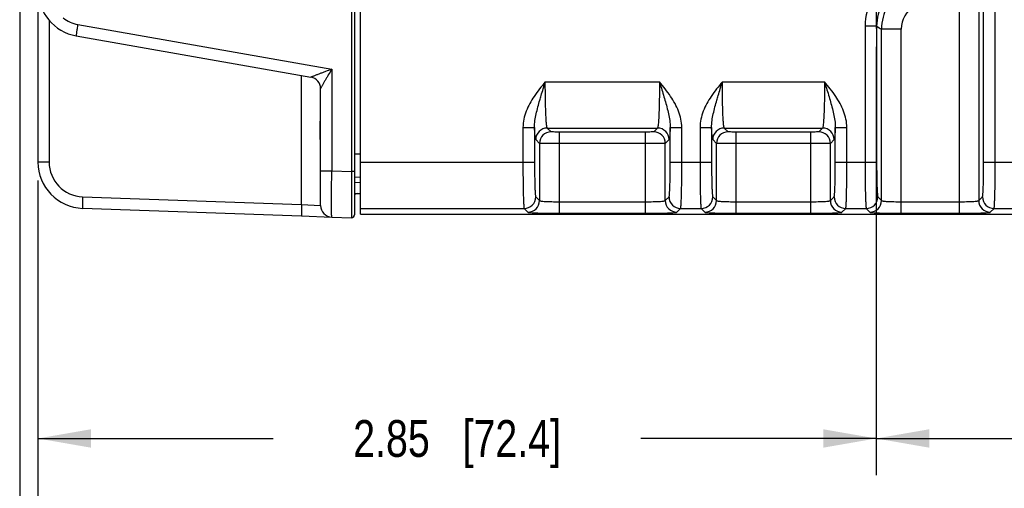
# Model space of a CAD drawing. Header units: inches. Extents: x 0 to 34, y 0 to 22.
# Tile 68 of 133: x 11.4 to 14.7, y 2.3 to 3.9. Entities that reach past the tile are written whole.
import ezdxf

# ---------------------------------------------------------------- set-up
doc = ezdxf.new("R2010")
doc.units = ezdxf.units.IN
doc.header["$LTSCALE"] = 1.87
doc.header["$MEASUREMENT"] = 0
doc.linetypes.add('CENTER', pattern=[0.6, 0.375, -0.075, 0.075, -0.075])
doc.layers.get('0').update_dxf_attribs({"linetype": 'CONTINUOUS'})
doc.layers.add('02___PRT_ALL_AXES', color=7, linetype='CONTINUOUS')
doc.layers.add('DIMENSIONS', color=7, linetype='CONTINUOUS')
doc.styles.get("Standard").update_dxf_attribs({"font": 'txt', "width": 0.8})
doc.dimstyles.new('DIMSTYLE_1', dxfattribs={"dimtxt": 0.125, "dimasz": 0.18, "dimexe": 0.125, "dimexo": 0.0625, "dimgap": 0.0625, "dimtad": 0, "dimtih": 1, "dimtoh": 1, "dimzin": 4, "dimdsep": 46, "dimtxsty": 'STANDARD', "dimblk": '_FILLED', "dimblk1": '_FILLED', "dimblk2": '_FILLED', "dimcen": 0.09, "dimadec": 0, "dimazin": 0, "dimtp": 0.001, "dimtm": 0.001, "dimtfac": 1, "dimtofl": 0, "dimtmove": 0, "dimatfit": 3, "dimldrblk": '_FILLED', "dimfxl": 1, "dimtolj": 1, "dimtzin": 4, "dimarcsym": 0})
doc.dimstyles.new('DIMSTYLE_2', dxfattribs={"dimtxt": 0.125, "dimasz": 0.18, "dimexe": 0.125, "dimexo": 0.0625, "dimgap": 0.0625, "dimtad": 0, "dimtih": 1, "dimtoh": 1, "dimzin": 4, "dimdsep": 46, "dimtxsty": 'STANDARD', "dimblk": '_FILLED', "dimblk1": '_FILLED', "dimblk2": '_FILLED', "dimcen": 0.09, "dimadec": 0, "dimazin": 0, "dimtp": 0.01, "dimtm": 0.01, "dimtfac": 1, "dimtofl": 0, "dimtmove": 0, "dimatfit": 3, "dimldrblk": '_FILLED', "dimfxl": 1, "dimtolj": 1, "dimtzin": 4, "dimarcsym": 0})

# ---------------------------------------------------------------- blocks, each defined once
blk = doc.blocks.new('_FILLED')
at = {"color": 0, "linetype": 'BYBLOCK'}
blk.add_solid([(0, 0), (-1, 0.174), (-1, -0.174)], dxfattribs=at)
blk = doc.blocks.new('*D10')
at = {"layer": 'DIMENSIONS', "color": 6, "linetype": 'CONTINUOUS'}
for p, q in [((14.308, 3.7623), (14.308, 2.3057)), ((11.4587, 3.3083), (11.4587, 2.3057)), ((11.4587, 2.4307), (12.2584, 2.4307)), ((14.308, 2.4307), (13.5084, 2.4307))]:
    blk.add_line(p, q, dxfattribs=at)
at = {"layer": 'DIMENSIONS', "color": 6, "linetype": 'CONTINUOUS', "xscale": 0.18, "yscale": 0.18, "zscale": 0.18, "rotation": 180}
blk.add_blockref('_FILLED', (11.4587, 2.4307), dxfattribs=at)
at = {"layer": 'DIMENSIONS', "color": 6, "linetype": 'CONTINUOUS', "xscale": 0.18, "yscale": 0.18, "zscale": 0.18}
blk.add_blockref('_FILLED', (14.308, 2.4307), dxfattribs=at)
at = {"layer": 'DIMENSIONS', "color": 6, "linetype": 'CONTINUOUS', "insert": (12.8834, 2.4932), "char_height": 0.125, "width": 1.125, "attachment_point": 2, "line_spacing_factor": 0.9}
blk.add_mtext('2.85{\\Ftxt.shx;\\W1.000000;\\H0.125000; }[72.4]', dxfattribs=at)
blk = doc.blocks.new('*D11')
at = {"layer": 'DIMENSIONS', "color": 6, "linetype": 'CONTINUOUS'}
for p, q in [((14.308, 3.7623), (14.308, 2.3057)), ((19.0324, 3.7623), (19.0324, 2.3057)), ((14.308, 2.4307), (16.0952, 2.4307)), ((19.0324, 2.4307), (17.2452, 2.4307))]:
    blk.add_line(p, q, dxfattribs=at)
at = {"layer": 'DIMENSIONS', "color": 6, "linetype": 'CONTINUOUS', "xscale": 0.18, "yscale": 0.18, "zscale": 0.18, "rotation": 180}
blk.add_blockref('_FILLED', (14.308, 2.4307), dxfattribs=at)
at = {"layer": 'DIMENSIONS', "color": 6, "linetype": 'CONTINUOUS', "xscale": 0.18, "yscale": 0.18, "zscale": 0.18}
blk.add_blockref('_FILLED', (19.0324, 2.4307), dxfattribs=at)
at = {"layer": 'DIMENSIONS', "color": 6, "linetype": 'CONTINUOUS', "insert": (16.6702, 2.4932), "char_height": 0.125, "width": 1.025, "attachment_point": 2, "line_spacing_factor": 0.9}
blk.add_mtext('4.72{\\Ftxt.shx;\\W1.000000;\\H0.125000; }[120]', dxfattribs=at)
blk = doc.blocks.new('*D13')
at = {"layer": 'DIMENSIONS', "color": 2, "linetype": 'CONTINUOUS'}
for p, q in [((11.4587, 3.3083), (11.4587, 1.5557)), ((24.3428, 3.2182), (24.3428, 1.5557)), ((11.4587, 1.6807), (17.1758, 1.6807)), ((24.3428, 1.6807), (18.6258, 1.6807))]:
    blk.add_line(p, q, dxfattribs=at)
at = {"layer": 'DIMENSIONS', "color": 2, "linetype": 'CONTINUOUS', "xscale": 0.18, "yscale": 0.18, "zscale": 0.18, "rotation": 180}
blk.add_blockref('_FILLED', (11.4587, 1.6807), dxfattribs=at)
at = {"layer": 'DIMENSIONS', "color": 2, "linetype": 'CONTINUOUS', "xscale": 0.18, "yscale": 0.18, "zscale": 0.18}
blk.add_blockref('_FILLED', (24.3428, 1.6807), dxfattribs=at)
at = {"layer": 'DIMENSIONS', "color": 2, "linetype": 'CONTINUOUS', "insert": (17.9008, 1.7432), "char_height": 0.125, "width": 1.325, "attachment_point": 2, "line_spacing_factor": 0.9}
blk.add_mtext('12.88{\\Ftxt.shx;\\W1.000000;\\H0.125000; }[327.3]', dxfattribs=at)
blk = doc.blocks.new('*D14')
at = {"layer": 'DIMENSIONS', "color": 2, "linetype": 'CONTINUOUS'}
for p, q in [((11.3967, 4.6922), (11.3967, 0.8057)), ((24.3428, 3.2182), (24.3428, 0.8057)), ((11.3967, 0.9307), (17.1448, 0.9307)), ((24.3428, 0.9307), (18.5948, 0.9307))]:
    blk.add_line(p, q, dxfattribs=at)
at = {"layer": 'DIMENSIONS', "color": 2, "linetype": 'CONTINUOUS', "xscale": 0.18, "yscale": 0.18, "zscale": 0.18, "rotation": 180}
blk.add_blockref('_FILLED', (11.3967, 0.9307), dxfattribs=at)
at = {"layer": 'DIMENSIONS', "color": 2, "linetype": 'CONTINUOUS', "xscale": 0.18, "yscale": 0.18, "zscale": 0.18}
blk.add_blockref('_FILLED', (24.3428, 0.9307), dxfattribs=at)
at = {"layer": 'DIMENSIONS', "color": 2, "linetype": 'CONTINUOUS', "insert": (17.8698, 0.9932), "char_height": 0.125, "width": 1.325, "attachment_point": 2, "line_spacing_factor": 0.9}
blk.add_mtext('12.95{\\Ftxt.shx;\\W1.000000;\\H0.125000; }[328.8]', dxfattribs=at)
blk = doc.blocks.new('*D23')
at = {"layer": 'DIMENSIONS', "color": 2, "linetype": 'CONTINUOUS'}
for p, q in [((14.308, 3.7623), (14.308, 2.3057)), ((19.0324, 3.7623), (19.0324, 2.3057)), ((14.308, 2.4307), (16.0952, 2.4307)), ((19.0324, 2.4307), (17.2452, 2.4307))]:
    blk.add_line(p, q, dxfattribs=at)
at = {"layer": 'DIMENSIONS', "color": 2, "linetype": 'CONTINUOUS', "xscale": 0.18, "yscale": 0.18, "zscale": 0.18, "rotation": 180}
blk.add_blockref('_FILLED', (14.308, 2.4307), dxfattribs=at)
at = {"layer": 'DIMENSIONS', "color": 2, "linetype": 'CONTINUOUS', "xscale": 0.18, "yscale": 0.18, "zscale": 0.18}
blk.add_blockref('_FILLED', (19.0324, 2.4307), dxfattribs=at)
at = {"layer": 'DIMENSIONS', "color": 2, "linetype": 'CONTINUOUS', "insert": (16.6702, 2.4932), "char_height": 0.125, "width": 1.025, "attachment_point": 2, "line_spacing_factor": 0.9}
blk.add_mtext('4.72{\\Ftxt.shx;\\W1.000000;\\H0.125000; }[120]', dxfattribs=at)
blk = doc.blocks.new('*D24')
at = {"layer": 'DIMENSIONS', "color": 2, "linetype": 'CONTINUOUS'}
for p, q in [((14.308, 3.7623), (14.308, 2.3057)), ((11.4587, 3.3083), (11.4587, 2.3057)), ((11.4587, 2.4307), (12.2584, 2.4307)), ((14.308, 2.4307), (13.5084, 2.4307))]:
    blk.add_line(p, q, dxfattribs=at)
at = {"layer": 'DIMENSIONS', "color": 2, "linetype": 'CONTINUOUS', "xscale": 0.18, "yscale": 0.18, "zscale": 0.18, "rotation": 180}
blk.add_blockref('_FILLED', (11.4587, 2.4307), dxfattribs=at)
at = {"layer": 'DIMENSIONS', "color": 2, "linetype": 'CONTINUOUS', "xscale": 0.18, "yscale": 0.18, "zscale": 0.18}
blk.add_blockref('_FILLED', (14.308, 2.4307), dxfattribs=at)
at = {"layer": 'DIMENSIONS', "color": 2, "linetype": 'CONTINUOUS', "insert": (12.8834, 2.4932), "char_height": 0.125, "width": 1.125, "attachment_point": 2, "line_spacing_factor": 0.9}
blk.add_mtext('2.85{\\Ftxt.shx;\\W1.000000;\\H0.125000; }[72.4]', dxfattribs=at)

msp = doc.modelspace()

# ---------------------------------------------------------------- linework, layer by layer
at = {"color": 7, "linetype": 'CONTINUOUS'}
for p, q in [((12.5345, 6.64), (12.5345, 3.1914)), ((12.5547, 3.1931), (12.5547, 6.6373)), ((12.5243, 6.4924), (12.5243, 3.3389)), ((11.4587, 6.4606), (11.4587, 3.3708)), ((14.673, 3.3703), (14.673, 6.4601)), ((14.7124, 3.3703), (14.7124, 6.4601)), ((14.5894, 3.914), (14.5894, 3.1966)), ((14.6563, 3.914), (14.6563, 3.2395)), ((11.4967, 3.8528), (11.4967, 3.3708)), ((11.5943, 3.8388), (12.4573, 3.6867)), ((14.27, 3.8326), (14.27, 3.3703)), ((14.3093, 3.8326), (14.27, 3.8326)), ((14.3093, 3.8326), (14.3093, 3.3703)), ((14.3261, 3.2395), (14.3261, 3.823)), ((14.3929, 3.823), (14.3261, 3.823)), ((14.3929, 3.1966), (14.3929, 3.823)), ((11.5889, 3.8001), (12.3868, 3.6594)), ((12.4573, 3.6867), (12.4573, 3.3413)), ((12.3548, 3.2268), (12.3548, 3.665)), ((12.4194, 3.2232), (12.4194, 3.6206)), ((13.1832, 3.6439), (13.5712, 3.6439)), ((13.785, 3.6439), (14.1322, 3.6439)), ((13.1072, 3.4885), (13.1072, 3.3703)), ((13.1072, 3.4885), (13.1465, 3.4885)), ((13.1465, 3.4886), (13.1465, 3.3703)), ((13.2026, 3.4738), (13.1899, 3.4865)), ((13.1899, 3.4865), (13.5645, 3.4865)), ((13.5645, 3.4865), (13.5518, 3.4738)), ((13.6079, 3.3703), (13.6079, 3.4885)), ((13.6079, 3.4885), (13.6472, 3.4885)), ((13.6472, 3.3703), (13.6472, 3.4885)), ((13.709, 3.4885), (13.709, 3.3703)), ((13.709, 3.4885), (13.7483, 3.4885)), ((13.7483, 3.4886), (13.7483, 3.3703)), ((13.8044, 3.4738), (13.7916, 3.4865)), ((13.7916, 3.4865), (14.1256, 3.4865)), ((14.1256, 3.4865), (14.1128, 3.4738)), ((14.1689, 3.3703), (14.1689, 3.4885)), ((14.1689, 3.4885), (14.2082, 3.4885)), ((14.2082, 3.3703), (14.2082, 3.4885)), ((13.1633, 3.4344), (13.1505, 3.4472)), ((13.2301, 3.4729), (13.2301, 3.1966)), ((13.5242, 3.4729), (13.2301, 3.4729)), ((13.5242, 3.1966), (13.5242, 3.4729)), ((13.6039, 3.4472), (13.5911, 3.4344)), ((13.765, 3.4344), (13.7523, 3.4472)), ((13.8319, 3.1966), (13.8319, 3.4729)), ((14.0853, 3.4729), (13.8319, 3.4729)), ((14.0853, 3.1966), (14.0853, 3.4729)), ((14.1649, 3.4472), (14.1522, 3.4344)), ((13.1633, 3.4344), (13.1633, 3.2395)), ((13.5242, 3.4335), (13.2301, 3.4335)), ((13.5911, 3.2395), (13.5911, 3.4344)), ((13.765, 3.2395), (13.765, 3.4344)), ((14.0853, 3.4335), (13.8319, 3.4335)), ((14.1522, 3.2395), (14.1522, 3.4344)), ((12.5345, 3.3986), (12.5547, 3.3991)), ((11.4967, 3.3708), (11.4587, 3.3708)), ((12.5547, 3.3703), (13.1465, 3.3703)), ((13.6079, 3.3703), (13.7483, 3.3703)), ((14.1689, 3.3703), (14.3093, 3.3703)), ((14.673, 3.3703), (14.8135, 3.3703)), ((12.4194, 3.3413), (12.4573, 3.3413)), ((12.4573, 3.3413), (12.5243, 3.3389)), ((12.5243, 3.3389), (12.5242, 3.2408)), ((12.5345, 3.3389), (12.5243, 3.3389)), ((12.5345, 3.3199), (12.5547, 3.3204)), ((12.5547, 3.3008), (12.5345, 3.3002)), ((11.6107, 3.2528), (12.3548, 3.2268)), ((12.5345, 3.2637), (12.5547, 3.2637)), ((13.1505, 3.2523), (13.1633, 3.2395)), ((13.5911, 3.2395), (13.6039, 3.2523)), ((13.7523, 3.2523), (13.765, 3.2395)), ((14.1522, 3.2395), (14.1649, 3.2523)), ((14.3133, 3.2523), (14.3261, 3.2395)), ((14.6563, 3.2395), (14.6691, 3.2523)), ((11.6107, 3.2135), (12.3548, 3.1875)), ((12.3548, 3.2268), (12.4194, 3.2232)), ((12.5242, 3.2408), (12.5242, 3.2354)), ((12.5242, 3.2354), (12.5243, 3.1815)), ((12.5547, 3.2129), (13.1112, 3.2129)), ((13.1112, 3.2129), (13.1239, 3.2002)), ((13.2301, 3.2359), (13.5242, 3.2359)), ((13.6305, 3.2002), (13.6432, 3.2129)), ((13.6432, 3.2129), (13.7129, 3.2129)), ((13.7129, 3.2129), (13.7257, 3.2002)), ((13.8319, 3.2359), (14.0853, 3.2359)), ((14.1915, 3.2002), (14.2042, 3.2129)), ((14.2042, 3.2129), (14.274, 3.2129)), ((14.274, 3.2129), (14.2867, 3.2002)), ((14.3929, 3.2359), (14.5894, 3.2359)), ((14.6957, 3.2002), (14.7084, 3.2129)), ((14.7084, 3.2129), (14.7781, 3.2129)), ((12.3548, 3.1875), (12.4573, 3.1839)), ((12.3548, 3.1875), (12.4573, 3.1839)), ((12.4573, 3.1839), (12.5243, 3.1815)), ((12.5547, 3.1931), (24.2326, 3.1931)), ((13.2301, 3.1966), (13.5242, 3.1966)), ((13.8319, 3.1966), (14.0853, 3.1966)), ((14.3929, 3.1966), (14.5894, 3.1966))]:
    msp.add_line(p, q, dxfattribs=at)
for centre, radius, start, end in [((14.4667, 3.8326), 0.1967, 119.3241, 180.0001), ((11.6162, 3.9552), 0.1575, 180, 260), ((14.4667, 3.8327), 0.1573, 119.3057, 180.0136), ((14.4835, 3.823), 0.1575, 120.9998, 179.9836), ((14.4834, 3.823), 0.0905, 120.9855, 179.9979), ((11.6148, 3.9552), 0.1181, 233.1246, 259.9995), ((14.9822, 4.9828), 1.3326, 239.6717, 240.5013), ((12.38, 3.6206), 0.0394, 0, 80), ((12.38, 3.6206), 0.0394, 0.0093, 79.9622), ((13.1899, 3.4471), 0.0394, 90.0842, 179.9158), ((13.5645, 3.4471), 0.0394, 0.0842, 89.9158), ((13.7917, 3.4471), 0.0394, 90.0842, 179.9158), ((14.1255, 3.4471), 0.0394, 0.0842, 89.9158), ((13.2027, 3.4344), 0.0394, 90.0842, 179.9158), ((13.5517, 3.4344), 0.0394, 0.0842, 89.9158), ((13.8044, 3.4344), 0.0394, 90.0842, 179.9158), ((14.1128, 3.4344), 0.0394, 0.0842, 89.9158), ((11.6162, 3.3708), 0.1575, 180, 268), ((11.6148, 3.3708), 0.1181, 180.0005, 267.9995), ((12.5433, 3.2538), 0.00984, 90.0012, 156.3124), ((13.1111, 3.2523), 0.0394, 270.0842, 359.9158), ((13.6433, 3.2523), 0.0394, 180.0842, 269.9158), ((13.7129, 3.2523), 0.0394, 270.0842, 359.9158), ((14.2043, 3.2523), 0.0394, 180.0842, 269.9158), ((14.2739, 3.2523), 0.0394, 270.0842, 359.9158), ((14.7085, 3.2523), 0.0394, 180.0842, 269.9158), ((12.4587, 3.2232), 0.0394, 180.0028, 268.0001), ((13.1239, 3.2396), 0.0394, 270.0842, 359.9158), ((13.6305, 3.2396), 0.0394, 180.0842, 269.9158), ((13.7256, 3.2396), 0.0394, 270.0842, 359.9158), ((14.1916, 3.2396), 0.0394, 180.0842, 269.9158), ((14.2866, 3.2396), 0.0394, 270.0842, 359.9158), ((14.6957, 3.2396), 0.0394, 180.0842, 269.9158), ((12.5247, 3.1914), 0.00984, 268, 360), ((12.5247, 3.1914), 0.00984, 304.7202, 332.5509)]:
    msp.add_arc(centre, radius, start, end, dxfattribs=at)
for points, knots in [([(11.5943, 3.8388), (11.5935, 3.8339), (11.5922, 3.8268), (11.5908, 3.8177), (11.5899, 3.8119), (11.5893, 3.8071), (11.5889, 3.8038), (11.5888, 3.8019), (11.5887, 3.8009), (11.5887, 3.8004), (11.5888, 3.8001), (11.5889, 3.8001)], [0, 0, 0, 0, 0.382305, 0.554905, 0.706011, 0.830002, 0.922357, 0.955418, 0.97937, 0.99412, 1, 1, 1, 1]), ([(12.4573, 3.6867), (12.4502, 3.684), (12.4396, 3.6799), (12.4256, 3.6745), (12.4155, 3.6707), (12.4059, 3.667), (12.3985, 3.6641), (12.3933, 3.662), (12.3903, 3.6609), (12.3882, 3.6599), (12.3871, 3.6596), (12.3869, 3.6594)], [0, 0, 0, 0, 0.303149, 0.451539, 0.595698, 0.732714, 0.856859, 0.910591, 0.955282, 0.986742, 1, 1, 1, 1]), ([(12.4573, 3.6867), (12.4534, 3.6801), (12.4476, 3.6703), (12.44, 3.6573), (12.4345, 3.6479), (12.4301, 3.6403), (12.4268, 3.6346), (12.4246, 3.6306), (12.4227, 3.6271), (12.421, 3.6241), (12.4201, 3.6221), (12.4194, 3.621), (12.4194, 3.6206)], [0, 0, 0, 0, 0.301177, 0.448884, 0.592608, 0.729504, 0.793829, 0.853956, 0.908063, 0.953325, 0.985596, 1, 1, 1, 1]), ([(12.3869, 3.6594), (12.3869, 3.6594), (12.3868, 3.6594), (12.3868, 3.6594), (12.3868, 3.6594)], [0, 0, 0, 0, 0.513869, 1, 1, 1, 1]), ([(13.1645, 3.5811), (13.166, 3.5863), (13.1721, 3.6073), (13.1785, 3.6282), (13.1832, 3.6439)], [0, 0, 0, 0, 0.247225, 1, 1, 1, 1]), ([(13.1899, 3.4865), (13.1895, 3.4868), (13.189, 3.4883), (13.1884, 3.4909), (13.1878, 3.495), (13.1869, 3.5031), (13.186, 3.5165), (13.185, 3.5358), (13.1843, 3.5592), (13.1834, 3.5956), (13.1832, 3.6242), (13.1832, 3.6439)], [0, 0, 0, 0, 0.008953, 0.026459, 0.052732, 0.087644, 0.182075, 0.306449, 0.456261, 0.62598, 1, 1, 1, 1]), ([(13.5712, 3.6439), (13.5712, 3.6242), (13.5709, 3.5956), (13.5701, 3.5592), (13.5693, 3.5358), (13.5684, 3.5165), (13.5674, 3.5031), (13.5666, 3.495), (13.566, 3.4909), (13.5653, 3.4883), (13.5649, 3.4868), (13.5645, 3.4865)], [0, 0, 0, 0, 0.374004, 0.543736, 0.69356, 0.817932, 0.91236, 0.947269, 0.973542, 0.991048, 1, 1, 1, 1]), ([(13.5712, 3.6439), (13.5728, 3.6386), (13.5791, 3.6177), (13.5854, 3.5968), (13.5899, 3.5811)], [0, 0, 0, 0, 0.252054, 1, 1, 1, 1]), ([(13.7663, 3.5811), (13.7677, 3.5863), (13.7738, 3.6073), (13.7802, 3.6282), (13.785, 3.6439)], [0, 0, 0, 0, 0.247225, 1, 1, 1, 1]), ([(13.7916, 3.4865), (13.7913, 3.4868), (13.7908, 3.4883), (13.7902, 3.4909), (13.7896, 3.495), (13.7887, 3.5031), (13.7878, 3.5165), (13.7868, 3.5358), (13.786, 3.5592), (13.7852, 3.5956), (13.785, 3.6242), (13.785, 3.6439)], [0, 0, 0, 0, 0.008953, 0.026459, 0.052732, 0.087644, 0.182075, 0.306449, 0.456261, 0.62598, 1, 1, 1, 1]), ([(14.1322, 3.6439), (14.1322, 3.6242), (14.132, 3.5956), (14.1312, 3.5592), (14.1304, 3.5358), (14.1294, 3.5165), (14.1285, 3.5031), (14.1276, 3.495), (14.127, 3.4909), (14.1264, 3.4883), (14.1259, 3.4868), (14.1256, 3.4865)], [0, 0, 0, 0, 0.374004, 0.543736, 0.69356, 0.817932, 0.91236, 0.947269, 0.973542, 0.991048, 1, 1, 1, 1]), ([(14.1322, 3.6439), (14.1338, 3.6386), (14.1402, 3.6177), (14.1464, 3.5968), (14.1509, 3.5811)], [0, 0, 0, 0, 0.252054, 1, 1, 1, 1]), ([(13.1452, 3.5941), (13.1346, 3.5784), (13.1158, 3.5453), (13.1072, 3.5074), (13.1072, 3.4885)], [0, 0, 0, 0, 0.500854, 1, 1, 1, 1]), ([(13.1465, 3.4885), (13.1463, 3.5041), (13.1517, 3.5355), (13.1601, 3.5658), (13.1645, 3.5811)], [0, 0, 0, 0, 0.494719, 1, 1, 1, 1]), ([(13.5899, 3.5811), (13.5943, 3.5658), (13.6027, 3.5355), (13.608, 3.5041), (13.6079, 3.4885)], [0, 0, 0, 0, 0.505259, 1, 1, 1, 1]), ([(13.6472, 3.4885), (13.6472, 3.5074), (13.6386, 3.5453), (13.6198, 3.5784), (13.6092, 3.5941)], [0, 0, 0, 0, 0.499261, 1, 1, 1, 1]), ([(13.747, 3.5941), (13.7364, 3.5784), (13.7176, 3.5453), (13.709, 3.5074), (13.709, 3.4885)], [0, 0, 0, 0, 0.500854, 1, 1, 1, 1]), ([(13.7483, 3.4885), (13.7481, 3.5041), (13.7535, 3.5355), (13.7619, 3.5658), (13.7663, 3.5811)], [0, 0, 0, 0, 0.494719, 1, 1, 1, 1]), ([(14.1509, 3.5811), (14.1553, 3.5658), (14.1637, 3.5355), (14.1691, 3.5041), (14.1689, 3.4885)], [0, 0, 0, 0, 0.505259, 1, 1, 1, 1]), ([(14.2082, 3.4885), (14.2082, 3.5074), (14.1996, 3.5453), (14.1808, 3.5784), (14.1702, 3.5941)], [0, 0, 0, 0, 0.499261, 1, 1, 1, 1]), ([(12.4194, 3.4058), (12.4194, 3.4178), (12.4186, 3.4421), (12.4177, 3.4787), (12.4186, 3.5153), (12.4194, 3.5396), (12.4194, 3.5516)], [0, 0, 0, 0, 0.2461, 0.50001, 0.753911, 1, 1, 1, 1]), ([(13.1505, 3.4472), (13.1502, 3.4475), (13.1498, 3.4487), (13.1493, 3.451), (13.1489, 3.4546), (13.1481, 3.4615), (13.1473, 3.473), (13.1468, 3.4829), (13.1465, 3.4886)], [0, 0, 0, 0, 0.030252, 0.08773, 0.173027, 0.28595, 0.592609, 1, 1, 1, 1]), ([(13.6079, 3.4885), (13.6076, 3.4829), (13.6071, 3.473), (13.6063, 3.4615), (13.6055, 3.4546), (13.6051, 3.451), (13.6045, 3.4487), (13.6042, 3.4475), (13.6039, 3.4472)], [0, 0, 0, 0, 0.40729, 0.713913, 0.826904, 0.912248, 0.969742, 1, 1, 1, 1]), ([(13.7523, 3.4472), (13.752, 3.4475), (13.7516, 3.4487), (13.7511, 3.451), (13.7506, 3.4546), (13.7499, 3.4615), (13.7491, 3.473), (13.7486, 3.4829), (13.7483, 3.4886)], [0, 0, 0, 0, 0.030252, 0.08773, 0.173027, 0.28595, 0.592609, 1, 1, 1, 1]), ([(14.1689, 3.4885), (14.1686, 3.4829), (14.1681, 3.473), (14.1673, 3.4615), (14.1666, 3.4546), (14.1661, 3.451), (14.1656, 3.4487), (14.1652, 3.4475), (14.1649, 3.4472)], [0, 0, 0, 0, 0.407291, 0.713913, 0.826904, 0.912248, 0.969742, 1, 1, 1, 1]), ([(13.2301, 3.4729), (13.2267, 3.4729), (13.2203, 3.4729), (13.2128, 3.473), (13.2079, 3.4733), (13.2052, 3.4734), (13.2037, 3.4736), (13.2028, 3.4736), (13.2026, 3.4738)], [0, 0, 0, 0, 0.374397, 0.694132, 0.818597, 0.913048, 0.974168, 1, 1, 1, 1]), ([(13.5518, 3.4738), (13.5516, 3.4736), (13.5507, 3.4736), (13.5492, 3.4734), (13.5465, 3.4733), (13.5416, 3.473), (13.5341, 3.4729), (13.5277, 3.4729), (13.5242, 3.4729)], [0, 0, 0, 0, 0.025832, 0.086952, 0.181403, 0.305868, 0.625603, 1, 1, 1, 1]), ([(13.8319, 3.4729), (13.8285, 3.4729), (13.8221, 3.4729), (13.8146, 3.473), (13.8096, 3.4733), (13.807, 3.4734), (13.8054, 3.4736), (13.8045, 3.4736), (13.8044, 3.4738)], [0, 0, 0, 0, 0.374369, 0.694119, 0.818612, 0.91307, 0.974144, 1, 1, 1, 1]), ([(14.1128, 3.4738), (14.1126, 3.4736), (14.1117, 3.4736), (14.1102, 3.4734), (14.1076, 3.4733), (14.1026, 3.473), (14.0951, 3.4729), (14.0887, 3.4729), (14.0853, 3.4729)], [0, 0, 0, 0, 0.025832, 0.086952, 0.181403, 0.305868, 0.625603, 1, 1, 1, 1]), ([(13.2301, 3.4335), (13.2218, 3.4335), (13.2096, 3.4335), (13.1941, 3.4337), (13.1842, 3.4338), (13.176, 3.4339), (13.1697, 3.434), (13.1658, 3.4343), (13.1638, 3.4342), (13.1633, 3.4344)], [0, 0, 0, 0, 0.374795, 0.544863, 0.694902, 0.819475, 0.913912, 0.974822, 1, 1, 1, 1]), ([(13.5911, 3.4344), (13.5906, 3.4342), (13.5886, 3.4343), (13.5847, 3.434), (13.5784, 3.4339), (13.5702, 3.4338), (13.5603, 3.4337), (13.5448, 3.4335), (13.5326, 3.4335), (13.5242, 3.4335)], [0, 0, 0, 0, 0.025178, 0.086088, 0.180525, 0.305098, 0.455137, 0.625205, 1, 1, 1, 1]), ([(13.8319, 3.4335), (13.8236, 3.4335), (13.8114, 3.4335), (13.7959, 3.4337), (13.786, 3.4338), (13.7778, 3.4339), (13.7715, 3.434), (13.7675, 3.4343), (13.7656, 3.4342), (13.765, 3.4344)], [0, 0, 0, 0, 0.374787, 0.544852, 0.694889, 0.819464, 0.913907, 0.974805, 1, 1, 1, 1]), ([(14.1522, 3.4344), (14.1516, 3.4342), (14.1496, 3.4343), (14.1457, 3.434), (14.1394, 3.4339), (14.1312, 3.4338), (14.1213, 3.4337), (14.1058, 3.4335), (14.0936, 3.4335), (14.0853, 3.4335)], [0, 0, 0, 0, 0.025178, 0.086088, 0.180525, 0.305098, 0.455137, 0.625205, 1, 1, 1, 1]), ([(13.1072, 3.3703), (13.1072, 3.3506), (13.1073, 3.322), (13.1078, 3.2856), (13.1083, 3.2622), (13.1089, 3.2429), (13.1094, 3.2295), (13.11, 3.2214), (13.1103, 3.2173), (13.1107, 3.2147), (13.1109, 3.2133), (13.1112, 3.2129)], [0, 0, 0, 0, 0.374557, 0.544517, 0.694523, 0.819012, 0.913444, 0.948288, 0.97443, 0.991671, 1, 1, 1, 1]), ([(13.1465, 3.3703), (13.1465, 3.3555), (13.1467, 3.3341), (13.1472, 3.3067), (13.1476, 3.2892), (13.1482, 3.2747), (13.1488, 3.2647), (13.1493, 3.2586), (13.1496, 3.2555), (13.15, 3.2536), (13.1503, 3.2525), (13.1505, 3.2523)], [0, 0, 0, 0, 0.374316, 0.544176, 0.694097, 0.818519, 0.912946, 0.947824, 0.974033, 0.991396, 1, 1, 1, 1]), ([(13.6039, 3.2523), (13.6041, 3.2525), (13.6044, 3.2536), (13.6047, 3.2555), (13.6051, 3.2586), (13.6056, 3.2647), (13.6062, 3.2747), (13.6068, 3.2892), (13.6072, 3.3067), (13.6077, 3.3341), (13.6079, 3.3555), (13.6079, 3.3703)], [0, 0, 0, 0, 0.008604, 0.025967, 0.052176, 0.087054, 0.181481, 0.305903, 0.455824, 0.625684, 1, 1, 1, 1]), ([(13.6432, 3.2129), (13.6435, 3.2133), (13.6437, 3.2147), (13.6441, 3.2173), (13.6444, 3.2214), (13.645, 3.2295), (13.6455, 3.2429), (13.6461, 3.2622), (13.6466, 3.2856), (13.6471, 3.322), (13.6472, 3.3506), (13.6472, 3.3703)], [0, 0, 0, 0, 0.008329, 0.02557, 0.051712, 0.086556, 0.180988, 0.305477, 0.455483, 0.625443, 1, 1, 1, 1]), ([(13.709, 3.3703), (13.709, 3.3506), (13.7091, 3.322), (13.7096, 3.2856), (13.71, 3.2622), (13.7106, 3.2429), (13.7112, 3.2295), (13.7117, 3.2214), (13.7121, 3.2173), (13.7125, 3.2147), (13.7127, 3.2133), (13.7129, 3.2129)], [0, 0, 0, 0, 0.374557, 0.544517, 0.694523, 0.819012, 0.913444, 0.948288, 0.97443, 0.991671, 1, 1, 1, 1]), ([(13.7483, 3.3703), (13.7483, 3.3555), (13.7484, 3.3341), (13.7489, 3.3067), (13.7494, 3.2892), (13.75, 3.2747), (13.7505, 3.2647), (13.7511, 3.2586), (13.7514, 3.2555), (13.7518, 3.2536), (13.752, 3.2525), (13.7523, 3.2523)], [0, 0, 0, 0, 0.374316, 0.544176, 0.694097, 0.818519, 0.912946, 0.947824, 0.974033, 0.991396, 1, 1, 1, 1]), ([(14.1649, 3.2523), (14.1651, 3.2525), (14.1654, 3.2536), (14.1658, 3.2555), (14.1661, 3.2586), (14.1667, 3.2647), (14.1672, 3.2747), (14.1678, 3.2892), (14.1683, 3.3067), (14.1687, 3.3341), (14.1689, 3.3555), (14.1689, 3.3703)], [0, 0, 0, 0, 0.008604, 0.025967, 0.052176, 0.087054, 0.181481, 0.305903, 0.455824, 0.625684, 1, 1, 1, 1]), ([(14.2042, 3.2129), (14.2045, 3.2133), (14.2047, 3.2147), (14.2051, 3.2173), (14.2055, 3.2214), (14.206, 3.2295), (14.2066, 3.2429), (14.2071, 3.2622), (14.2076, 3.2856), (14.2081, 3.322), (14.2082, 3.3506), (14.2082, 3.3703)], [0, 0, 0, 0, 0.008329, 0.02557, 0.051712, 0.086556, 0.180988, 0.305477, 0.455483, 0.625443, 1, 1, 1, 1]), ([(14.27, 3.3703), (14.27, 3.3506), (14.2701, 3.322), (14.2706, 3.2856), (14.2711, 3.2622), (14.2717, 3.2429), (14.2722, 3.2295), (14.2728, 3.2214), (14.2731, 3.2173), (14.2735, 3.2147), (14.2737, 3.2133), (14.274, 3.2129)], [0, 0, 0, 0, 0.374557, 0.544517, 0.694523, 0.819012, 0.913444, 0.948288, 0.97443, 0.991671, 1, 1, 1, 1]), ([(14.3093, 3.3703), (14.3093, 3.3555), (14.3095, 3.3341), (14.3099, 3.3067), (14.3104, 3.2892), (14.311, 3.2747), (14.3116, 3.2647), (14.3121, 3.2586), (14.3124, 3.2555), (14.3128, 3.2536), (14.3131, 3.2525), (14.3133, 3.2523)], [0, 0, 0, 0, 0.374316, 0.544176, 0.694097, 0.818519, 0.912946, 0.947824, 0.974033, 0.991396, 1, 1, 1, 1]), ([(14.6691, 3.2523), (14.6693, 3.2525), (14.6695, 3.2536), (14.6699, 3.2555), (14.6703, 3.2586), (14.6708, 3.2647), (14.6714, 3.2747), (14.672, 3.2892), (14.6724, 3.3067), (14.6729, 3.3341), (14.673, 3.3555), (14.673, 3.3703)], [0, 0, 0, 0, 0.008604, 0.025967, 0.052176, 0.087054, 0.181481, 0.305903, 0.455824, 0.625684, 1, 1, 1, 1]), ([(14.7084, 3.2129), (14.7087, 3.2133), (14.7089, 3.2147), (14.7093, 3.2173), (14.7096, 3.2214), (14.7102, 3.2295), (14.7107, 3.2429), (14.7113, 3.2622), (14.7118, 3.2856), (14.7123, 3.322), (14.7124, 3.3506), (14.7124, 3.3703)], [0, 0, 0, 0, 0.008329, 0.02557, 0.051712, 0.086556, 0.180988, 0.305477, 0.455483, 0.625443, 1, 1, 1, 1]), ([(12.4573, 3.1839), (12.4573, 3.1839), (12.4573, 3.1843), (12.4572, 3.1847), (12.4572, 3.1857), (12.4571, 3.187), (12.4571, 3.1887), (12.457, 3.1917), (12.4569, 3.1963), (12.4569, 3.2029), (12.4568, 3.2108), (12.4568, 3.22), (12.4568, 3.2345), (12.4568, 3.255), (12.4569, 3.2818), (12.4571, 3.311), (12.4573, 3.331), (12.4573, 3.3413)], [0, 0, 0, 0, 0.001292, 0.004939, 0.010964, 0.019363, 0.030123, 0.043223, 0.076287, 0.118242, 0.16869, 0.227133, 0.293029, 0.444542, 0.61738, 0.804964, 1, 1, 1, 1]), ([(11.6107, 3.2528), (11.6105, 3.2478), (11.6103, 3.2405), (11.6102, 3.2312), (11.6101, 3.2253), (11.6102, 3.2205), (11.6102, 3.2172), (11.6104, 3.2153), (11.6104, 3.2143), (11.6105, 3.2138), (11.6106, 3.2135), (11.6107, 3.2135)], [0, 0, 0, 0, 0.381921, 0.554516, 0.705685, 0.829772, 0.922224, 0.955326, 0.979313, 0.99409, 1, 1, 1, 1]), ([(12.3548, 3.2268), (12.3546, 3.2218), (12.3544, 3.2145), (12.3542, 3.2053), (12.3542, 3.1994), (12.3542, 3.1945), (12.3543, 3.1912), (12.3544, 3.1893), (12.3545, 3.1883), (12.3546, 3.1878), (12.3547, 3.1875), (12.3548, 3.1875)], [0, 0, 0, 0, 0.381921, 0.554515, 0.705685, 0.829772, 0.922224, 0.955326, 0.979313, 0.99409, 1, 1, 1, 1]), ([(13.1633, 3.2395), (13.1636, 3.239), (13.1659, 3.2387), (13.1696, 3.2379), (13.176, 3.2374), (13.1842, 3.2369), (13.1941, 3.2365), (13.2096, 3.236), (13.2218, 3.2359), (13.2301, 3.2359)], [0, 0, 0, 0, 0.027094, 0.088542, 0.182996, 0.307268, 0.45691, 0.626425, 1, 1, 1, 1]), ([(13.5242, 3.2359), (13.5326, 3.2359), (13.5448, 3.236), (13.5603, 3.2365), (13.5702, 3.2369), (13.5784, 3.2374), (13.5848, 3.2379), (13.5885, 3.2387), (13.5908, 3.239), (13.5911, 3.2395)], [0, 0, 0, 0, 0.373457, 0.543002, 0.692656, 0.816976, 0.91149, 0.972936, 1, 1, 1, 1]), ([(13.765, 3.2395), (13.7654, 3.239), (13.7676, 3.2387), (13.7714, 3.2379), (13.7778, 3.2374), (13.786, 3.2369), (13.7959, 3.2365), (13.8114, 3.236), (13.8236, 3.2359), (13.8319, 3.2359)], [0, 0, 0, 0, 0.027052, 0.088466, 0.182908, 0.307182, 0.456838, 0.626375, 1, 1, 1, 1]), ([(14.0853, 3.2359), (14.0936, 3.2359), (14.1058, 3.236), (14.1213, 3.2365), (14.1312, 3.2369), (14.1394, 3.2374), (14.1458, 3.2379), (14.1496, 3.2387), (14.1518, 3.239), (14.1522, 3.2395)], [0, 0, 0, 0, 0.373457, 0.543002, 0.692656, 0.816976, 0.91149, 0.972936, 1, 1, 1, 1]), ([(14.3261, 3.2395), (14.3264, 3.239), (14.3287, 3.2387), (14.3324, 3.2379), (14.3388, 3.2374), (14.347, 3.2369), (14.3569, 3.2365), (14.3724, 3.236), (14.3846, 3.2359), (14.3929, 3.2359)], [0, 0, 0, 0, 0.027052, 0.088466, 0.182908, 0.307182, 0.456838, 0.626375, 1, 1, 1, 1]), ([(14.5894, 3.2359), (14.5978, 3.2359), (14.6099, 3.236), (14.6254, 3.2365), (14.6354, 3.2369), (14.6436, 3.2374), (14.6499, 3.2379), (14.6537, 3.2387), (14.656, 3.239), (14.6563, 3.2395)], [0, 0, 0, 0, 0.373447, 0.54299, 0.692643, 0.816964, 0.91148, 0.97293, 1, 1, 1, 1]), ([(13.1239, 3.2002), (13.1241, 3.1999), (13.1251, 3.1997), (13.1269, 3.1994), (13.1296, 3.1991), (13.1351, 3.1986), (13.1441, 3.1981), (13.1572, 3.1976), (13.1729, 3.1971), (13.1976, 3.1967), (13.2169, 3.1966), (13.2301, 3.1966)], [0, 0, 0, 0, 0.008601, 0.025965, 0.052176, 0.087056, 0.181487, 0.305912, 0.455831, 0.62568, 1, 1, 1, 1]), ([(13.5242, 3.1966), (13.5375, 3.1966), (13.5568, 3.1967), (13.5814, 3.1971), (13.5972, 3.1976), (13.6102, 3.1981), (13.6192, 3.1986), (13.6247, 3.1991), (13.6275, 3.1994), (13.6293, 3.1997), (13.6303, 3.1999), (13.6305, 3.2002)], [0, 0, 0, 0, 0.374122, 0.54397, 0.693878, 0.818356, 0.91286, 0.947756, 0.973994, 0.99138, 1, 1, 1, 1]), ([(13.7257, 3.2002), (13.7259, 3.1999), (13.7269, 3.1997), (13.7286, 3.1994), (13.7314, 3.1991), (13.7369, 3.1986), (13.7459, 3.1981), (13.759, 3.1976), (13.7747, 3.1971), (13.7993, 3.1967), (13.8186, 3.1966), (13.8319, 3.1966)], [0, 0, 0, 0, 0.008597, 0.025964, 0.052179, 0.087061, 0.18149, 0.305911, 0.455827, 0.625676, 1, 1, 1, 1]), ([(14.0853, 3.1966), (14.0985, 3.1966), (14.1178, 3.1967), (14.1424, 3.1971), (14.1582, 3.1976), (14.1713, 3.1981), (14.1803, 3.1986), (14.1858, 3.1991), (14.1886, 3.1994), (14.1903, 3.1997), (14.1913, 3.1999), (14.1915, 3.2002)], [0, 0, 0, 0, 0.374122, 0.54397, 0.693878, 0.818356, 0.91286, 0.947756, 0.973994, 0.99138, 1, 1, 1, 1]), ([(14.2867, 3.2002), (14.2869, 3.1999), (14.2879, 3.1997), (14.2897, 3.1994), (14.2924, 3.1991), (14.2979, 3.1986), (14.3069, 3.1981), (14.32, 3.1976), (14.3357, 3.1971), (14.3604, 3.1967), (14.3797, 3.1966), (14.3929, 3.1966)], [0, 0, 0, 0, 0.008597, 0.025964, 0.052179, 0.087061, 0.18149, 0.305911, 0.455827, 0.625676, 1, 1, 1, 1]), ([(14.5894, 3.1966), (14.6027, 3.1966), (14.622, 3.1967), (14.6466, 3.1971), (14.6624, 3.1976), (14.6754, 3.1981), (14.6844, 3.1986), (14.6899, 3.1991), (14.6927, 3.1994), (14.6945, 3.1997), (14.6954, 3.1999), (14.6957, 3.2002)], [0, 0, 0, 0, 0.374119, 0.543968, 0.693877, 0.818356, 0.912859, 0.947756, 0.973996, 0.991383, 1, 1, 1, 1])]:
    msp.add_open_spline(points, degree=3, knots=knots, dxfattribs=at)
for points in [[(13.1832, 3.6439), (13.17, 3.6277), (13.1569, 3.6114), (13.1452, 3.5941)], [(13.6092, 3.5941), (13.5975, 3.6114), (13.5844, 3.6277), (13.5712, 3.6439)], [(13.785, 3.6439), (13.7718, 3.6277), (13.7587, 3.6114), (13.747, 3.5941)], [(14.1702, 3.5941), (14.1585, 3.6114), (14.1454, 3.6277), (14.1322, 3.6439)]]:
    msp.add_open_spline(points, degree=3, dxfattribs=at)
at = {"layer": '02___PRT_ALL_AXES', "color": 7, "linetype": 'CENTER'}
msp.add_line((14.308, 4.1152), (14.308, 3.8248), dxfattribs=at)

# ---------------------------------------------------------------- dimensions: what is measured, and where the dimension line sits
at = {"layer": 'DIMENSIONS', "color": 2, "linetype": 'CONTINUOUS'}
for base, p1, p2, dimstyle, picture, middle in [((11.3967, 0.9307), (24.3428, 3.2807), (11.3967, 4.7547), 'DIMSTYLE_2', '*D14', (17.8698, 0.9307)), ((11.4587, 2.4307), (14.308, 3.8248), (11.4587, 3.3708), 'DIMSTYLE_1', '*D24', (12.8834, 2.4307)), ((14.308, 2.4307), (19.0324, 3.8248), (14.308, 3.8248), 'DIMSTYLE_1', '*D23', (16.6702, 2.4307))]:
    dim = msp.add_linear_dim(base=base, p1=p1, p2=p2, angle=180, dimstyle=dimstyle, dxfattribs=at)
    dim.commit()
    dim.dimension.update_dxf_attribs({"geometry": picture, "text_midpoint": middle, "dimtype": 160})
at = {"layer": 'DIMENSIONS', "color": 6, "linetype": 'CONTINUOUS'}
for base, p1, p2, picture, middle in [((14.308, 2.4307), (11.4587, 3.3708), (14.308, 3.8248), '*D10', (12.8834, 2.4307)), ((19.0324, 2.4307), (14.308, 3.8248), (19.0324, 3.8248), '*D11', (16.6702, 2.4307))]:
    dim = msp.add_linear_dim(base=base, p1=p1, p2=p2, dimstyle='DIMSTYLE_2', dxfattribs=at)
    dim.commit()
    dim.dimension.update_dxf_attribs({"geometry": picture, "text_midpoint": middle, "dimtype": 160})
at = {"layer": 'DIMENSIONS', "color": 2, "linetype": 'CONTINUOUS'}
dim = msp.add_linear_dim(base=(24.3428, 1.6807), p1=(11.4587, 3.3708), p2=(24.3428, 3.2807), dimstyle='DIMSTYLE_2', dxfattribs=at)
dim.commit()
dim.dimension.update_dxf_attribs({"geometry": '*D13', "text_midpoint": (17.9008, 1.6807), "dimtype": 160})

doc.saveas('drawing.dxf')
